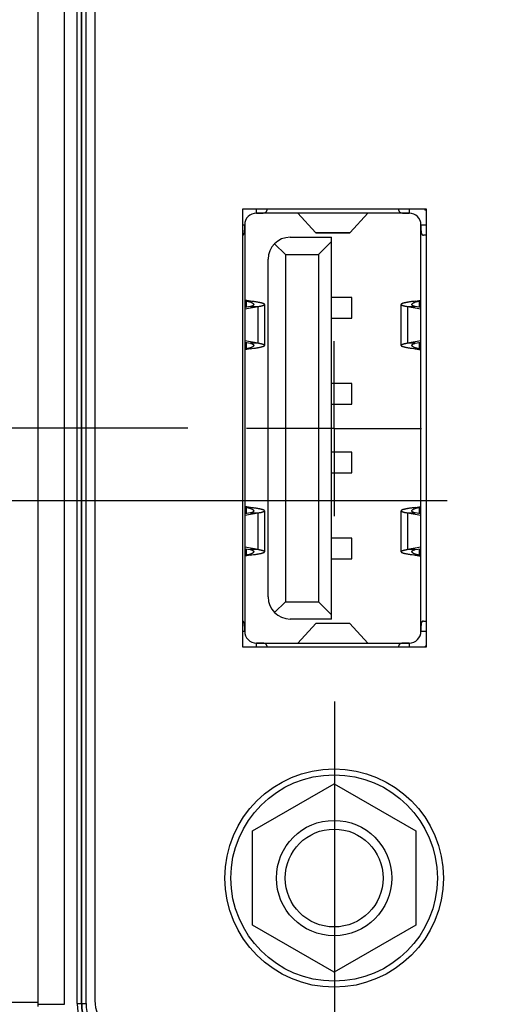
# Model space of a CAD drawing. Header units: inches. Extents: x 0 to 34, y 0 to 22.
# Tile 13 of 78: x 8.545 to 9.084, y 13.244 to 14.371. Entities that reach past the tile are written whole.
import ezdxf

# ---------------------------------------------------------------- set-up
doc = ezdxf.new("R2010")
doc.units = ezdxf.units.IN
doc.header["$LTSCALE"] = 1.87
doc.header["$MEASUREMENT"] = 0
doc.linetypes.add('CENTER', pattern=[0.6, 0.375, -0.075, 0.075, -0.075])
doc.layers.get('0').update_dxf_attribs({"linetype": 'CONTINUOUS'})
doc.layers.add('02___PRT_ALL_AXES', color=7, linetype='CONTINUOUS')
doc.layers.add('DIMENSIONS', color=7, linetype='CONTINUOUS')
doc.styles.get("Standard").update_dxf_attribs({"font": 'txt', "width": 0.8})
doc.dimstyles.new('DIMSTYLE_1', dxfattribs={"dimtxt": 0.15625, "dimasz": 0.1875, "dimexe": 0.125, "dimexo": 0.0625, "dimgap": 0.09, "dimtad": 0, "dimtih": 1, "dimtoh": 1, "dimzin": 4, "dimdsep": 46, "dimtxsty": 'STANDARD', "dimblk": 'CLOSED', "dimblk1": 'CLOSED', "dimblk2": 'CLOSED', "dimcen": 0.09, "dimadec": 0, "dimazin": 0, "dimtfac": 1, "dimtofl": 0, "dimtmove": 0, "dimatfit": 3, "dimldrblk": 'CLOSED', "dimfxl": 1, "dimtolj": 1, "dimtzin": 4, "dimarcsym": 0})

# ---------------------------------------------------------------- blocks, each defined once
blk = doc.blocks.new('*D2')
at = {"layer": 'DIMENSIONS', "color": 2, "linetype": 'CONTINUOUS'}
blk.add_line((8.7373, 13.9038), (6.756, 13.9038), dxfattribs=at)
at = {"layer": 'DIMENSIONS', "color": 2, "linetype": 'CONTINUOUS', "insert": (6.6779, 13.9819), "char_height": 0.15625, "width": 1.40625, "attachment_point": 3, "rotation": 0, "line_spacing_factor": 0.9}
blk.add_mtext('2.68{\\Ftxt.shx;\\W1.000000;\\H0.156250; }[68,1]', dxfattribs=at)
blk = doc.blocks.new('_CLOSED')
at = {"color": 0, "linetype": 'BYBLOCK'}
for p, q in [((0, 0), (-1, 0.1667)), ((-1, 0.1667), (-1, -0.1667)), ((-1, -0.1667), (0, 0)), ((-1, 0), (0, 0))]:
    blk.add_line(p, q, dxfattribs=at)
blk = doc.blocks.new('*D3')
at = {"layer": 'DIMENSIONS', "color": 2, "linetype": 'CONTINUOUS'}
for p, q in [((7.2318, 13.8205), (7.1701, 13.7259)), ((9.0339, 13.8205), (7.2318, 13.8205)), ((7.1701, 13.7259), (6.756, 13.7259))]:
    blk.add_line(p, q, dxfattribs=at)
at = {"layer": 'DIMENSIONS', "color": 2, "linetype": 'CONTINUOUS', "insert": (6.6779, 13.804), "char_height": 0.15625, "width": 1.40625, "attachment_point": 3, "rotation": 0, "line_spacing_factor": 0.9}
blk.add_mtext('2.77{\\Ftxt.shx;\\W1.000000;\\H0.156250; }[70,2]', dxfattribs=at)
blk = doc.blocks.new('*D13')
at = {"layer": 'DIMENSIONS', "color": 2, "linetype": 'CONTINUOUS'}
blk.add_line((8.9049, 13.5909), (8.9049, 12.4602), dxfattribs=at)
at = {"layer": 'DIMENSIONS', "color": 2, "linetype": 'CONTINUOUS', "insert": (8.8268, 12.3821), "char_height": 0.15625, "width": 1.40625, "attachment_point": 3, "rotation": 90, "line_spacing_factor": 0.9}
blk.add_mtext('1.48{\\Ftxt.shx;\\W1.000000;\\H0.156250; }[37,5]', dxfattribs=at)
blk = doc.blocks.new('*D22')
at = {"layer": 'DIMENSIONS', "color": 2, "linetype": 'CONTINUOUS'}
blk.add_line((9.4266, 14.382), (9.4266, 12.4602), dxfattribs=at)
at = {"layer": 'DIMENSIONS', "color": 2, "linetype": 'CONTINUOUS', "insert": (9.3484, 12.3821), "char_height": 0.15625, "width": 1.40625, "attachment_point": 3, "rotation": 90, "line_spacing_factor": 0.9}
blk.add_mtext('2.00{\\Ftxt.shx;\\W1.000000;\\H0.156250; }[50,8]', dxfattribs=at)

msp = doc.modelspace()

# ---------------------------------------------------------------- linework, layer by layer
at = {"color": 7, "linetype": 'CONTINUOUS'}
for p, q in [((8.5658, 16.4884), (8.5658, 13.2442)), ((8.5958, 16.4884), (8.5958, 13.2442)), ((8.6106, 13.2451), (8.6106, 16.4875)), ((8.6155, 13.2451), (8.6155, 16.4875)), ((8.6159, 13.2451), (8.6159, 16.4875)), ((8.6208, 13.2451), (8.6208, 16.4875)), ((8.6309, 16.4841), (8.6309, 13.2485)), ((8.7998, 14.1543), (8.7998, 13.6534)), ((9.0101, 14.1543), (8.7998, 14.1543)), ((8.9906, 14.1499), (8.8156, 14.1499)), ((8.8157, 14.1499), (8.8157, 14.1543)), ((8.8275, 14.1543), (8.8275, 14.1529)), ((8.8629, 14.1498), (8.8628, 14.1499)), ((8.8834, 14.1276), (8.8629, 14.1498)), ((8.9433, 14.1498), (8.8629, 14.1498)), ((8.9228, 14.1276), (8.9433, 14.1498)), ((8.9434, 14.1499), (8.9433, 14.1498)), ((8.9787, 14.1529), (8.9787, 14.1543)), ((8.9905, 14.1543), (8.9905, 14.1499)), ((9.0101, 13.6534), (9.0101, 14.1543)), ((8.7998, 14.1365), (8.8023, 14.1365)), ((8.8023, 14.1366), (8.8023, 13.6711)), ((9.0039, 13.6711), (9.0039, 14.1366)), ((9.0039, 14.1365), (9.0101, 14.1365)), ((8.8834, 14.1276), (8.9228, 14.1276)), ((8.8836, 14.1274), (8.8834, 14.1276)), ((8.8836, 14.1274), (8.9226, 14.1274)), ((8.9226, 14.1274), (8.9228, 14.1276)), ((9.0101, 14.1247), (9.0069, 14.1247)), ((8.8365, 14.1149), (8.8488, 14.1026)), ((8.8543, 14.1223), (8.9015, 14.1223)), ((8.9015, 14.1176), (8.8866, 14.1026)), ((8.9015, 13.6853), (8.9015, 14.1223)), ((8.8488, 14.1026), (8.8488, 13.705)), ((8.8488, 14.1026), (8.8866, 14.1026)), ((8.8866, 14.1026), (8.8866, 13.705)), ((8.8291, 13.7105), (8.8291, 14.0971)), ((8.8088, 14.0492), (8.8023, 14.0503)), ((8.8045, 14.0422), (8.8045, 14.0492)), ((8.8045, 14.0492), (8.8088, 14.0492)), ((8.8249, 14.0454), (8.8249, 13.9985)), ((8.9249, 14.0534), (8.9015, 14.0534)), ((8.9249, 14.0298), (8.9249, 14.0534)), ((8.9812, 13.9985), (8.9812, 14.0454)), ((8.9974, 14.0492), (9.0039, 14.0503)), ((8.9974, 14.0492), (9.0017, 14.0492)), ((9.0017, 14.0492), (9.0017, 14.0422)), ((8.8023, 14.0402), (8.8177, 14.043)), ((8.8089, 14.043), (8.8023, 14.0418)), ((8.8089, 14.043), (8.8177, 14.043)), ((8.8177, 14.0009), (8.8177, 14.043)), ((8.9885, 14.043), (8.9885, 14.0009)), ((8.9885, 14.043), (9.0039, 14.0402)), ((8.9885, 14.043), (8.9973, 14.043)), ((9.0039, 14.0418), (8.9973, 14.043)), ((8.9015, 14.0298), (8.9249, 14.0298)), ((8.8177, 14.0009), (8.8023, 14.0036)), ((8.8023, 14.0021), (8.8089, 14.0009)), ((8.8045, 13.9947), (8.8045, 14.0017)), ((8.8177, 14.0009), (8.8089, 14.0009)), ((9.0039, 14.0036), (8.9885, 14.0009)), ((8.9973, 14.0009), (8.9885, 14.0009)), ((8.9973, 14.0009), (9.0039, 14.0021)), ((9.0017, 14.0017), (9.0017, 13.9947)), ((8.8088, 13.9947), (8.8023, 13.9936)), ((8.8088, 13.9947), (8.8045, 13.9947)), ((9.0017, 13.9947), (8.9974, 13.9947)), ((8.9974, 13.9947), (9.0039, 13.9936)), ((8.9249, 13.955), (8.9015, 13.955)), ((8.9249, 13.9314), (8.9249, 13.955)), ((8.9015, 13.9314), (8.9249, 13.9314)), ((8.9249, 13.8763), (8.9015, 13.8763)), ((8.9249, 13.8526), (8.9249, 13.8763)), ((8.9015, 13.8526), (8.9249, 13.8526)), ((8.8088, 13.8129), (8.8023, 13.814)), ((8.8045, 13.806), (8.8045, 13.8129)), ((8.8045, 13.8129), (8.8088, 13.8129)), ((8.8249, 13.8092), (8.8249, 13.7622)), ((8.9812, 13.7622), (8.9812, 13.8092)), ((8.9974, 13.8129), (9.0039, 13.814)), ((8.9974, 13.8129), (9.0017, 13.8129)), ((9.0017, 13.8129), (9.0017, 13.806)), ((8.8023, 13.804), (8.8177, 13.8067)), ((8.8089, 13.8067), (8.8023, 13.8056)), ((8.8089, 13.8067), (8.8177, 13.8067)), ((8.8177, 13.7647), (8.8177, 13.8067)), ((8.9885, 13.8067), (8.9885, 13.7647)), ((8.9885, 13.8067), (9.0039, 13.804)), ((8.9885, 13.8067), (8.9973, 13.8067)), ((9.0039, 13.8056), (8.9973, 13.8067)), ((8.9249, 13.7778), (8.9015, 13.7778)), ((8.9249, 13.7542), (8.9249, 13.7778)), ((8.8177, 13.7647), (8.8023, 13.7674)), ((8.8023, 13.7658), (8.8089, 13.7647)), ((8.8045, 13.7585), (8.8045, 13.7654)), ((8.8177, 13.7647), (8.8089, 13.7647)), ((9.0039, 13.7674), (8.9885, 13.7647)), ((8.9973, 13.7647), (8.9885, 13.7647)), ((8.9973, 13.7647), (9.0039, 13.7658)), ((9.0017, 13.7654), (9.0017, 13.7585)), ((8.8088, 13.7585), (8.8023, 13.7574)), ((8.8088, 13.7585), (8.8045, 13.7585)), ((8.9015, 13.7542), (8.9249, 13.7542)), ((9.0017, 13.7585), (8.9974, 13.7585)), ((8.9974, 13.7585), (9.0039, 13.7574)), ((8.8488, 13.705), (8.8365, 13.6927)), ((8.8488, 13.705), (8.8866, 13.705)), ((8.9015, 13.69), (8.8866, 13.705)), ((8.9015, 13.6853), (8.8543, 13.6853)), ((8.8836, 13.6801), (8.8629, 13.6578)), ((8.8838, 13.6802), (8.8836, 13.6801)), ((8.9226, 13.6801), (8.8836, 13.6801)), ((8.9224, 13.6802), (8.8838, 13.6802)), ((8.9224, 13.6802), (8.9226, 13.6801)), ((8.9226, 13.6801), (8.9433, 13.6578)), ((9.0069, 13.683), (9.0101, 13.683)), ((8.8023, 13.6711), (8.7998, 13.6711)), ((9.0101, 13.6711), (9.0039, 13.6711)), ((8.7998, 13.6534), (9.0101, 13.6534)), ((8.8156, 13.6578), (8.9906, 13.6578)), ((8.8157, 13.6534), (8.8157, 13.6577)), ((8.8275, 13.6547), (8.8275, 13.6534)), ((8.8628, 13.6578), (8.8629, 13.6578)), ((8.8629, 13.6578), (8.9433, 13.6578)), ((8.9433, 13.6578), (8.9434, 13.6578)), ((8.9787, 13.6534), (8.9787, 13.6547)), ((8.9905, 13.6577), (8.9905, 13.6534)), ((8.8111, 13.4428), (8.9046, 13.4968)), ((8.9046, 13.4968), (8.9981, 13.4428)), ((8.8111, 13.3348), (8.8111, 13.4428)), ((8.9981, 13.4428), (8.9981, 13.3348)), ((8.9046, 13.2809), (8.8111, 13.3348)), ((8.9981, 13.3348), (8.9046, 13.2809)), ((8.5658, 13.2464), (8.5264, 13.2464)), ((8.5658, 13.2442), (8.5658, 13.2417)), ((8.5958, 13.2442), (8.5658, 13.2442)), ((8.6106, 13.2451), (8.6208, 13.2451))]:
    msp.add_line(p, q, dxfattribs=at)
for radius in [0.125, 0.1181, 0.066, 0.056]:
    msp.add_circle((8.9046, 13.3888), radius, dxfattribs=at)
for centre, radius, start, end in [((8.8156, 14.1366), 0.0133, 89.6578, 180.3422), ((8.9906, 14.1366), 0.0133, 359.6578, 90.3422), ((8.9906, 14.1366), 0.0251, 39.0555, 44.7538), ((8.8543, 14.0971), 0.0252, 90, 180), ((8.7928, 13.9613), 0.0886, 82.388, 83.8309), ((9.0137, 13.9591), 0.0908, 96.1867, 97.5944), ((8.7925, 14.0847), 0.0908, 276.1867, 277.5944), ((9.0134, 14.0825), 0.0886, 262.388, 263.8309), ((8.7928, 13.7251), 0.0886, 82.388, 83.8309), ((9.0137, 13.7229), 0.0908, 96.1867, 97.5944), ((8.7925, 13.8485), 0.0908, 276.1867, 277.5944), ((9.0134, 13.8463), 0.0886, 262.388, 263.8309), ((8.8543, 13.7105), 0.0252, 180, 270), ((8.8156, 13.6711), 0.0133, 179.6558, 270.3422), ((8.9906, 13.6711), 0.0133, 269.6578, 0.3422), ((8.9906, 13.6711), 0.0251, 315.2476, 320.9445), ((8.6666, 13.2451), 0.056, 180, 270), ((8.6666, 13.2451), 0.0511, 180, 270), ((8.6666, 13.2451), 0.0508, 180, 270), ((8.6666, 13.2451), 0.0458, 180, 270), ((8.6703, 13.2485), 0.0394, 180, 270)]:
    msp.add_arc(centre, radius, start, end, dxfattribs=at)
for points, knots in [([(8.8157, 14.1499), (8.8161, 14.1499), (8.8169, 14.1499), (8.8181, 14.1499), (8.8192, 14.1499), (8.8203, 14.1499), (8.8214, 14.1499), (8.8224, 14.15), (8.8233, 14.15), (8.8241, 14.1501), (8.8246, 14.1502), (8.825, 14.1503), (8.8253, 14.1504), (8.8257, 14.1505), (8.826, 14.1506), (8.8263, 14.1508), (8.8266, 14.151), (8.8269, 14.1512), (8.8271, 14.1514), (8.8272, 14.1517), (8.8273, 14.1519), (8.8274, 14.1521), (8.8275, 14.1525), (8.8275, 14.1527), (8.8275, 14.1529)], [0, 0, 0, 0, 0.089299, 0.177689, 0.264277, 0.348183, 0.42856, 0.504608, 0.575599, 0.64093, 0.671338, 0.7002, 0.727511, 0.753295, 0.777611, 0.800552, 0.842848, 0.862656, 0.881885, 0.900814, 0.919724, 0.938885, 0.958533, 1, 1, 1, 1]), ([(8.9787, 14.1529), (8.9787, 14.1527), (8.9787, 14.1525), (8.9788, 14.1521), (8.9789, 14.1519), (8.979, 14.1517), (8.9791, 14.1514), (8.9793, 14.1512), (8.9796, 14.151), (8.9799, 14.1508), (8.9802, 14.1506), (8.9805, 14.1505), (8.9809, 14.1504), (8.9812, 14.1503), (8.9816, 14.1502), (8.9821, 14.1501), (8.9829, 14.15), (8.9838, 14.15), (8.9848, 14.1499), (8.9859, 14.1499), (8.987, 14.1499), (8.9881, 14.1499), (8.9893, 14.1499), (8.9901, 14.1499), (8.9905, 14.1499)], [0, 0, 0, 0, 0.041467, 0.061115, 0.080276, 0.099186, 0.118115, 0.137344, 0.157152, 0.199448, 0.222389, 0.246705, 0.272489, 0.2998, 0.328662, 0.35907, 0.424401, 0.495392, 0.57144, 0.651817, 0.735723, 0.822311, 0.910701, 1, 1, 1, 1]), ([(8.7998, 14.1247), (8.7998, 14.1247), (8.8, 14.1248), (8.8002, 14.1248), (8.8005, 14.1249), (8.8007, 14.1251), (8.8009, 14.1252), (8.801, 14.1254), (8.8012, 14.1256), (8.8013, 14.1258), (8.8015, 14.126), (8.8017, 14.1264), (8.8018, 14.1269), (8.802, 14.1276), (8.8021, 14.1284), (8.8022, 14.1292), (8.8022, 14.1301), (8.8023, 14.1311), (8.8023, 14.1321), (8.8023, 14.1332), (8.8023, 14.1343), (8.8023, 14.1354), (8.8023, 14.1361), (8.8023, 14.1365)], [0, 0, 0, 0, 0.019389, 0.038278, 0.056868, 0.075383, 0.094069, 0.113172, 0.132926, 0.153544, 0.175206, 0.198056, 0.247697, 0.302985, 0.363982, 0.430451, 0.501949, 0.577904, 0.657658, 0.740501, 0.825688, 0.912448, 1, 1, 1, 1]), ([(9.0039, 14.1365), (9.0039, 14.1361), (9.0039, 14.1353), (9.0039, 14.1341), (9.0039, 14.133), (9.0039, 14.1319), (9.0039, 14.1308), (9.004, 14.1298), (9.004, 14.1289), (9.0041, 14.1281), (9.0042, 14.1276), (9.0043, 14.1272), (9.0044, 14.1269), (9.0045, 14.1265), (9.0046, 14.1262), (9.0048, 14.1259), (9.005, 14.1256), (9.0053, 14.1253), (9.0055, 14.1251), (9.0057, 14.125), (9.0059, 14.1249), (9.0061, 14.1248), (9.0065, 14.1247), (9.0068, 14.1247), (9.0069, 14.1247)], [0, 0, 0, 0, 0.089299, 0.177689, 0.264277, 0.348183, 0.42856, 0.504608, 0.575599, 0.64093, 0.671338, 0.7002, 0.727511, 0.753295, 0.777611, 0.800552, 0.842848, 0.862656, 0.881885, 0.900814, 0.919724, 0.938885, 0.958533, 1, 1, 1, 1]), ([(8.8045, 14.0492), (8.8051, 14.0491), (8.806, 14.0489), (8.8071, 14.0487), (8.8078, 14.0485), (8.8086, 14.0483), (8.8092, 14.0481), (8.8098, 14.0478), (8.8104, 14.0475), (8.8109, 14.0473), (8.8113, 14.047), (8.8117, 14.0467), (8.812, 14.0464), (8.8123, 14.0461), (8.8125, 14.0458), (8.8125, 14.0456), (8.8126, 14.0454), (8.8126, 14.0453), (8.8126, 14.0453)], [0, 0, 0, 0, 0.187587, 0.276112, 0.360575, 0.440635, 0.516005, 0.58645, 0.651794, 0.711918, 0.766784, 0.816446, 0.861082, 0.901033, 0.936864, 0.96943, 0.984881, 1, 1, 1, 1]), ([(8.8249, 14.0454), (8.8249, 14.0454), (8.8249, 14.0455), (8.8249, 14.0455), (8.8249, 14.0456), (8.8248, 14.0458), (8.8247, 14.0459), (8.8245, 14.046), (8.8243, 14.0461), (8.8241, 14.0462), (8.8238, 14.0463), (8.8235, 14.0465), (8.8232, 14.0466), (8.8228, 14.0467), (8.8223, 14.0469), (8.8215, 14.0471), (8.8205, 14.0473), (8.8194, 14.0475), (8.8181, 14.0478), (8.8168, 14.048), (8.8153, 14.0482), (8.8138, 14.0485), (8.8116, 14.0488), (8.81, 14.049), (8.8088, 14.0492)], [0, 0, 0, 0, 0.003506, 0.007092, 0.014774, 0.023545, 0.033727, 0.04552, 0.059046, 0.074376, 0.091551, 0.11059, 0.1315, 0.154274, 0.1789, 0.233618, 0.295431, 0.364044, 0.439108, 0.520225, 0.606954, 0.69882, 0.795313, 1, 1, 1, 1]), ([(8.8126, 14.0453), (8.8126, 14.0452), (8.8126, 14.0451), (8.8125, 14.0449), (8.8125, 14.0447), (8.8124, 14.0445), (8.8122, 14.0444), (8.8121, 14.0442), (8.8119, 14.0441), (8.8116, 14.0439), (8.8114, 14.0438), (8.8111, 14.0436), (8.8108, 14.0435), (8.8105, 14.0434), (8.8101, 14.0432), (8.8096, 14.0431), (8.8092, 14.043), (8.8089, 14.043)], [0, 0, 0, 0, 0.039477, 0.079414, 0.120699, 0.164136, 0.210412, 0.260087, 0.313597, 0.37128, 0.433384, 0.500086, 0.571503, 0.647697, 0.728688, 0.814449, 1, 1, 1, 1]), ([(8.8177, 14.043), (8.8182, 14.0431), (8.819, 14.0432), (8.8201, 14.0434), (8.8208, 14.0436), (8.8214, 14.0437), (8.822, 14.0439), (8.8226, 14.044), (8.823, 14.0442), (8.8235, 14.0443), (8.8239, 14.0445), (8.8242, 14.0446), (8.8244, 14.0448), (8.8246, 14.0449), (8.8247, 14.0449), (8.8248, 14.045), (8.8248, 14.0451), (8.8249, 14.0452), (8.8249, 14.0452), (8.8249, 14.0453), (8.8249, 14.0454), (8.8249, 14.0454)], [0, 0, 0, 0, 0.211485, 0.308696, 0.399935, 0.485008, 0.563749, 0.636011, 0.701682, 0.760682, 0.812978, 0.8586, 0.897674, 0.914843, 0.930501, 0.94473, 0.95764, 0.969386, 0.980173, 0.990268, 1, 1, 1, 1]), ([(8.9974, 14.0492), (8.9962, 14.049), (8.9946, 14.0488), (8.9924, 14.0485), (8.9909, 14.0482), (8.9894, 14.048), (8.9881, 14.0478), (8.9868, 14.0475), (8.9857, 14.0473), (8.9847, 14.0471), (8.9839, 14.0469), (8.9834, 14.0467), (8.983, 14.0466), (8.9827, 14.0465), (8.9824, 14.0463), (8.9821, 14.0462), (8.9819, 14.0461), (8.9817, 14.046), (8.9815, 14.0459), (8.9814, 14.0458), (8.9813, 14.0456), (8.9813, 14.0455), (8.9813, 14.0455), (8.9812, 14.0454), (8.9812, 14.0454)], [0, 0, 0, 0, 0.204687, 0.30118, 0.393046, 0.479775, 0.560892, 0.635956, 0.704569, 0.766382, 0.8211, 0.845726, 0.8685, 0.88941, 0.908449, 0.925624, 0.940954, 0.95448, 0.966273, 0.976455, 0.985226, 0.992908, 0.996494, 1, 1, 1, 1]), ([(8.9812, 14.0454), (8.9812, 14.0454), (8.9813, 14.0453), (8.9813, 14.0452), (8.9813, 14.0452), (8.9814, 14.0451), (8.9814, 14.045), (8.9815, 14.0449), (8.9816, 14.0449), (8.9818, 14.0448), (8.982, 14.0446), (8.9823, 14.0445), (8.9827, 14.0443), (8.9832, 14.0442), (8.9836, 14.044), (8.9842, 14.0439), (8.9848, 14.0437), (8.9854, 14.0436), (8.9861, 14.0434), (8.9872, 14.0432), (8.988, 14.0431), (8.9885, 14.043)], [0, 0, 0, 0, 0.009732, 0.019827, 0.030614, 0.04236, 0.05527, 0.069499, 0.085157, 0.102326, 0.1414, 0.187022, 0.239318, 0.298318, 0.363989, 0.436251, 0.514992, 0.600065, 0.691304, 0.788515, 1, 1, 1, 1]), ([(8.9936, 14.0453), (8.9936, 14.0453), (8.9936, 14.0454), (8.9937, 14.0456), (8.9937, 14.0458), (8.9939, 14.0461), (8.9942, 14.0464), (8.9945, 14.0467), (8.9949, 14.047), (8.9953, 14.0473), (8.9958, 14.0475), (8.9964, 14.0478), (8.997, 14.0481), (8.9976, 14.0483), (8.9984, 14.0485), (8.9991, 14.0487), (9.0002, 14.0489), (9.0011, 14.0491), (9.0017, 14.0492)], [0, 0, 0, 0, 0.015119, 0.03057, 0.063136, 0.098967, 0.138918, 0.183554, 0.233216, 0.288082, 0.348206, 0.41355, 0.483995, 0.559365, 0.639425, 0.723888, 0.812413, 1, 1, 1, 1]), ([(8.9973, 14.043), (8.997, 14.043), (8.9966, 14.0431), (8.9961, 14.0432), (8.9957, 14.0434), (8.9954, 14.0435), (8.9951, 14.0436), (8.9948, 14.0438), (8.9946, 14.0439), (8.9943, 14.0441), (8.9941, 14.0442), (8.994, 14.0444), (8.9938, 14.0445), (8.9937, 14.0447), (8.9937, 14.0449), (8.9936, 14.0451), (8.9936, 14.0452), (8.9936, 14.0453)], [0, 0, 0, 0, 0.185551, 0.271312, 0.352303, 0.428497, 0.499914, 0.566616, 0.62872, 0.686403, 0.739913, 0.789588, 0.835864, 0.879301, 0.920586, 0.960523, 1, 1, 1, 1]), ([(8.8126, 13.9986), (8.8126, 13.9986), (8.8126, 13.9985), (8.8125, 13.9983), (8.8125, 13.998), (8.8123, 13.9977), (8.812, 13.9974), (8.8117, 13.9971), (8.8113, 13.9969), (8.8109, 13.9966), (8.8104, 13.9963), (8.8098, 13.9961), (8.8092, 13.9958), (8.8086, 13.9956), (8.8078, 13.9954), (8.8071, 13.9952), (8.806, 13.9949), (8.8051, 13.9948), (8.8045, 13.9947)], [0, 0, 0, 0, 0.015119, 0.03057, 0.063136, 0.098967, 0.138918, 0.183554, 0.233216, 0.288082, 0.348206, 0.41355, 0.483995, 0.559365, 0.639425, 0.723888, 0.812413, 1, 1, 1, 1]), ([(8.8089, 14.0009), (8.8092, 14.0008), (8.8096, 14.0008), (8.8101, 14.0006), (8.8105, 14.0005), (8.8108, 14.0004), (8.8111, 14.0002), (8.8114, 14.0001), (8.8116, 14), (8.8119, 13.9998), (8.8121, 13.9996), (8.8122, 13.9995), (8.8124, 13.9993), (8.8125, 13.9991), (8.8125, 13.999), (8.8126, 13.9988), (8.8126, 13.9987), (8.8126, 13.9986)], [0, 0, 0, 0, 0.185551, 0.271312, 0.352303, 0.428497, 0.499914, 0.566616, 0.62872, 0.686403, 0.739913, 0.789588, 0.835864, 0.879301, 0.920586, 0.960523, 1, 1, 1, 1]), ([(8.8249, 13.9985), (8.8249, 13.9985), (8.8249, 13.9985), (8.8249, 13.9986), (8.8249, 13.9987), (8.8248, 13.9988), (8.8248, 13.9988), (8.8247, 13.9989), (8.8246, 13.999), (8.8244, 13.9991), (8.8242, 13.9992), (8.8239, 13.9994), (8.8235, 13.9995), (8.823, 13.9997), (8.8226, 13.9998), (8.822, 14), (8.8214, 14.0001), (8.8208, 14.0003), (8.8201, 14.0004), (8.819, 14.0007), (8.8182, 14.0008), (8.8177, 14.0009)], [0, 0, 0, 0, 0.009732, 0.019827, 0.030614, 0.04236, 0.05527, 0.069499, 0.085157, 0.102326, 0.1414, 0.187022, 0.239318, 0.298318, 0.363989, 0.436251, 0.514992, 0.600065, 0.691304, 0.788515, 1, 1, 1, 1]), ([(8.9885, 14.0009), (8.988, 14.0008), (8.9872, 14.0007), (8.9861, 14.0004), (8.9854, 14.0003), (8.9848, 14.0001), (8.9842, 14), (8.9836, 13.9998), (8.9832, 13.9997), (8.9827, 13.9995), (8.9823, 13.9994), (8.982, 13.9992), (8.9818, 13.9991), (8.9816, 13.999), (8.9815, 13.9989), (8.9814, 13.9988), (8.9814, 13.9988), (8.9813, 13.9987), (8.9813, 13.9986), (8.9813, 13.9985), (8.9812, 13.9985), (8.9812, 13.9985)], [0, 0, 0, 0, 0.211485, 0.308696, 0.399935, 0.485008, 0.563749, 0.636011, 0.701682, 0.760682, 0.812978, 0.8586, 0.897674, 0.914843, 0.930501, 0.94473, 0.95764, 0.969386, 0.980173, 0.990268, 1, 1, 1, 1]), ([(8.9936, 13.9986), (8.9936, 13.9987), (8.9936, 13.9988), (8.9937, 13.999), (8.9937, 13.9991), (8.9938, 13.9993), (8.994, 13.9995), (8.9941, 13.9996), (8.9943, 13.9998), (8.9946, 14), (8.9948, 14.0001), (8.9951, 14.0002), (8.9954, 14.0004), (8.9957, 14.0005), (8.9961, 14.0006), (8.9966, 14.0008), (8.997, 14.0008), (8.9973, 14.0009)], [0, 0, 0, 0, 0.039477, 0.079414, 0.120699, 0.164136, 0.210412, 0.260087, 0.313597, 0.37128, 0.433384, 0.500086, 0.571503, 0.647697, 0.728688, 0.814449, 1, 1, 1, 1]), ([(9.0017, 13.9947), (9.0011, 13.9948), (9.0002, 13.9949), (8.9991, 13.9952), (8.9984, 13.9954), (8.9976, 13.9956), (8.997, 13.9958), (8.9964, 13.9961), (8.9958, 13.9963), (8.9953, 13.9966), (8.9949, 13.9969), (8.9945, 13.9971), (8.9942, 13.9974), (8.9939, 13.9977), (8.9937, 13.998), (8.9937, 13.9983), (8.9936, 13.9985), (8.9936, 13.9986), (8.9936, 13.9986)], [0, 0, 0, 0, 0.187587, 0.276112, 0.360575, 0.440635, 0.516005, 0.58645, 0.651794, 0.711918, 0.766784, 0.816446, 0.861082, 0.901033, 0.936864, 0.96943, 0.984881, 1, 1, 1, 1]), ([(8.8088, 13.9947), (8.81, 13.9948), (8.8116, 13.9951), (8.8138, 13.9954), (8.8153, 13.9956), (8.8168, 13.9959), (8.8181, 13.9961), (8.8194, 13.9963), (8.8205, 13.9966), (8.8215, 13.9968), (8.8223, 13.997), (8.8228, 13.9972), (8.8232, 13.9973), (8.8235, 13.9974), (8.8238, 13.9975), (8.8241, 13.9976), (8.8243, 13.9977), (8.8245, 13.9979), (8.8247, 13.998), (8.8248, 13.9981), (8.8249, 13.9982), (8.8249, 13.9983), (8.8249, 13.9984), (8.8249, 13.9984), (8.8249, 13.9985)], [0, 0, 0, 0, 0.204687, 0.30118, 0.393046, 0.479775, 0.560892, 0.635956, 0.704569, 0.766382, 0.8211, 0.845726, 0.8685, 0.88941, 0.908449, 0.925624, 0.940954, 0.95448, 0.966273, 0.976455, 0.985226, 0.992908, 0.996494, 1, 1, 1, 1]), ([(8.9812, 13.9985), (8.9812, 13.9984), (8.9813, 13.9984), (8.9813, 13.9983), (8.9813, 13.9982), (8.9814, 13.9981), (8.9815, 13.998), (8.9817, 13.9979), (8.9819, 13.9977), (8.9821, 13.9976), (8.9824, 13.9975), (8.9827, 13.9974), (8.983, 13.9973), (8.9834, 13.9972), (8.9839, 13.997), (8.9847, 13.9968), (8.9857, 13.9966), (8.9868, 13.9963), (8.9881, 13.9961), (8.9894, 13.9959), (8.9909, 13.9956), (8.9924, 13.9954), (8.9946, 13.9951), (8.9962, 13.9948), (8.9974, 13.9947)], [0, 0, 0, 0, 0.003506, 0.007092, 0.014774, 0.023545, 0.033727, 0.04552, 0.059046, 0.074376, 0.091551, 0.11059, 0.1315, 0.154274, 0.1789, 0.233618, 0.295431, 0.364044, 0.439108, 0.520225, 0.606954, 0.69882, 0.795313, 1, 1, 1, 1]), ([(8.8045, 13.8129), (8.8051, 13.8129), (8.806, 13.8127), (8.8071, 13.8125), (8.8078, 13.8123), (8.8086, 13.8121), (8.8092, 13.8118), (8.8098, 13.8116), (8.8104, 13.8113), (8.8109, 13.8111), (8.8113, 13.8108), (8.8117, 13.8105), (8.812, 13.8102), (8.8123, 13.8099), (8.8125, 13.8096), (8.8125, 13.8094), (8.8126, 13.8092), (8.8126, 13.8091), (8.8126, 13.809)], [0, 0, 0, 0, 0.187587, 0.276112, 0.360575, 0.440635, 0.516005, 0.58645, 0.651794, 0.711918, 0.766784, 0.816446, 0.861082, 0.901033, 0.936864, 0.96943, 0.984881, 1, 1, 1, 1]), ([(8.8249, 13.8092), (8.8249, 13.8092), (8.8249, 13.8092), (8.8249, 13.8093), (8.8249, 13.8094), (8.8248, 13.8095), (8.8247, 13.8097), (8.8245, 13.8098), (8.8243, 13.8099), (8.8241, 13.81), (8.8238, 13.8101), (8.8235, 13.8102), (8.8232, 13.8104), (8.8228, 13.8105), (8.8223, 13.8106), (8.8215, 13.8108), (8.8205, 13.8111), (8.8194, 13.8113), (8.8181, 13.8115), (8.8168, 13.8118), (8.8153, 13.812), (8.8138, 13.8122), (8.8116, 13.8126), (8.81, 13.8128), (8.8088, 13.8129)], [0, 0, 0, 0, 0.003506, 0.007092, 0.014774, 0.023545, 0.033727, 0.04552, 0.059046, 0.074376, 0.091551, 0.11059, 0.1315, 0.154274, 0.1789, 0.233618, 0.295431, 0.364044, 0.439108, 0.520225, 0.606954, 0.69882, 0.795313, 1, 1, 1, 1]), ([(8.8126, 13.809), (8.8126, 13.809), (8.8126, 13.8089), (8.8125, 13.8087), (8.8125, 13.8085), (8.8124, 13.8083), (8.8122, 13.8082), (8.8121, 13.808), (8.8119, 13.8078), (8.8116, 13.8077), (8.8114, 13.8075), (8.8111, 13.8074), (8.8108, 13.8073), (8.8105, 13.8071), (8.8101, 13.807), (8.8096, 13.8069), (8.8092, 13.8068), (8.8089, 13.8067)], [0, 0, 0, 0, 0.039477, 0.079414, 0.120699, 0.164136, 0.210412, 0.260087, 0.313597, 0.37128, 0.433384, 0.500086, 0.571503, 0.647697, 0.728688, 0.814449, 1, 1, 1, 1]), ([(8.8177, 13.8067), (8.8182, 13.8068), (8.819, 13.807), (8.8201, 13.8072), (8.8208, 13.8073), (8.8214, 13.8075), (8.822, 13.8077), (8.8226, 13.8078), (8.823, 13.808), (8.8235, 13.8081), (8.8239, 13.8083), (8.8242, 13.8084), (8.8244, 13.8085), (8.8246, 13.8086), (8.8247, 13.8087), (8.8248, 13.8088), (8.8248, 13.8089), (8.8249, 13.8089), (8.8249, 13.809), (8.8249, 13.8091), (8.8249, 13.8092), (8.8249, 13.8092)], [0, 0, 0, 0, 0.211485, 0.308696, 0.399935, 0.485008, 0.563749, 0.636011, 0.701682, 0.760682, 0.812978, 0.8586, 0.897674, 0.914843, 0.930501, 0.94473, 0.95764, 0.969386, 0.980173, 0.990268, 1, 1, 1, 1]), ([(8.9974, 13.8129), (8.9962, 13.8128), (8.9946, 13.8126), (8.9924, 13.8122), (8.9909, 13.812), (8.9894, 13.8118), (8.9881, 13.8115), (8.9868, 13.8113), (8.9857, 13.8111), (8.9847, 13.8108), (8.9839, 13.8106), (8.9834, 13.8105), (8.983, 13.8104), (8.9827, 13.8102), (8.9824, 13.8101), (8.9821, 13.81), (8.9819, 13.8099), (8.9817, 13.8098), (8.9815, 13.8097), (8.9814, 13.8095), (8.9813, 13.8094), (8.9813, 13.8093), (8.9813, 13.8092), (8.9812, 13.8092), (8.9812, 13.8092)], [0, 0, 0, 0, 0.204687, 0.30118, 0.393046, 0.479775, 0.560892, 0.635956, 0.704569, 0.766382, 0.8211, 0.845726, 0.8685, 0.88941, 0.908449, 0.925624, 0.940954, 0.95448, 0.966273, 0.976455, 0.985226, 0.992908, 0.996494, 1, 1, 1, 1]), ([(8.9812, 13.8092), (8.9812, 13.8092), (8.9813, 13.8091), (8.9813, 13.809), (8.9813, 13.8089), (8.9814, 13.8089), (8.9814, 13.8088), (8.9815, 13.8087), (8.9816, 13.8086), (8.9818, 13.8085), (8.982, 13.8084), (8.9823, 13.8083), (8.9827, 13.8081), (8.9832, 13.808), (8.9836, 13.8078), (8.9842, 13.8077), (8.9848, 13.8075), (8.9854, 13.8073), (8.9861, 13.8072), (8.9872, 13.807), (8.988, 13.8068), (8.9885, 13.8067)], [0, 0, 0, 0, 0.009732, 0.019827, 0.030614, 0.04236, 0.05527, 0.069499, 0.085157, 0.102326, 0.1414, 0.187022, 0.239318, 0.298318, 0.363989, 0.436251, 0.514992, 0.600065, 0.691304, 0.788515, 1, 1, 1, 1]), ([(8.9936, 13.809), (8.9936, 13.8091), (8.9936, 13.8092), (8.9937, 13.8094), (8.9937, 13.8096), (8.9939, 13.8099), (8.9942, 13.8102), (8.9945, 13.8105), (8.9949, 13.8108), (8.9953, 13.8111), (8.9958, 13.8113), (8.9964, 13.8116), (8.997, 13.8118), (8.9976, 13.8121), (8.9984, 13.8123), (8.9991, 13.8125), (9.0002, 13.8127), (9.0011, 13.8129), (9.0017, 13.8129)], [0, 0, 0, 0, 0.015119, 0.03057, 0.063136, 0.098967, 0.138918, 0.183554, 0.233216, 0.288082, 0.348206, 0.41355, 0.483995, 0.559365, 0.639425, 0.723888, 0.812413, 1, 1, 1, 1]), ([(8.9973, 13.8067), (8.997, 13.8068), (8.9966, 13.8069), (8.9961, 13.807), (8.9957, 13.8071), (8.9954, 13.8073), (8.9951, 13.8074), (8.9948, 13.8075), (8.9946, 13.8077), (8.9943, 13.8078), (8.9941, 13.808), (8.994, 13.8082), (8.9938, 13.8083), (8.9937, 13.8085), (8.9937, 13.8087), (8.9936, 13.8089), (8.9936, 13.809), (8.9936, 13.809)], [0, 0, 0, 0, 0.185551, 0.271312, 0.352303, 0.428497, 0.499914, 0.566616, 0.62872, 0.686403, 0.739913, 0.789588, 0.835864, 0.879301, 0.920586, 0.960523, 1, 1, 1, 1]), ([(8.8126, 13.7624), (8.8126, 13.7623), (8.8126, 13.7622), (8.8125, 13.762), (8.8125, 13.7618), (8.8123, 13.7615), (8.812, 13.7612), (8.8117, 13.7609), (8.8113, 13.7606), (8.8109, 13.7604), (8.8104, 13.7601), (8.8098, 13.7598), (8.8092, 13.7596), (8.8086, 13.7594), (8.8078, 13.7591), (8.8071, 13.7589), (8.806, 13.7587), (8.8051, 13.7585), (8.8045, 13.7585)], [0, 0, 0, 0, 0.015119, 0.03057, 0.063136, 0.098967, 0.138918, 0.183554, 0.233216, 0.288082, 0.348206, 0.41355, 0.483995, 0.559365, 0.639425, 0.723888, 0.812413, 1, 1, 1, 1]), ([(8.8088, 13.7585), (8.81, 13.7586), (8.8116, 13.7589), (8.8138, 13.7592), (8.8153, 13.7594), (8.8168, 13.7596), (8.8181, 13.7599), (8.8194, 13.7601), (8.8205, 13.7603), (8.8215, 13.7606), (8.8223, 13.7608), (8.8228, 13.7609), (8.8232, 13.7611), (8.8235, 13.7612), (8.8238, 13.7613), (8.8241, 13.7614), (8.8243, 13.7615), (8.8245, 13.7616), (8.8247, 13.7618), (8.8248, 13.7619), (8.8249, 13.762), (8.8249, 13.7621), (8.8249, 13.7622), (8.8249, 13.7622), (8.8249, 13.7622)], [0, 0, 0, 0, 0.204687, 0.30118, 0.393046, 0.479775, 0.560892, 0.635956, 0.704569, 0.766382, 0.8211, 0.845726, 0.8685, 0.88941, 0.908449, 0.925624, 0.940954, 0.95448, 0.966273, 0.976455, 0.985226, 0.992908, 0.996494, 1, 1, 1, 1]), ([(8.8089, 13.7647), (8.8092, 13.7646), (8.8096, 13.7645), (8.8101, 13.7644), (8.8105, 13.7643), (8.8108, 13.7642), (8.8111, 13.764), (8.8114, 13.7639), (8.8116, 13.7637), (8.8119, 13.7636), (8.8121, 13.7634), (8.8122, 13.7633), (8.8124, 13.7631), (8.8125, 13.7629), (8.8125, 13.7627), (8.8126, 13.7626), (8.8126, 13.7624), (8.8126, 13.7624)], [0, 0, 0, 0, 0.185551, 0.271312, 0.352303, 0.428497, 0.499914, 0.566616, 0.62872, 0.686403, 0.739913, 0.789588, 0.835864, 0.879301, 0.920586, 0.960523, 1, 1, 1, 1]), ([(8.8249, 13.7622), (8.8249, 13.7623), (8.8249, 13.7623), (8.8249, 13.7624), (8.8249, 13.7625), (8.8248, 13.7625), (8.8248, 13.7626), (8.8247, 13.7627), (8.8246, 13.7628), (8.8244, 13.7629), (8.8242, 13.763), (8.8239, 13.7632), (8.8235, 13.7633), (8.823, 13.7635), (8.8226, 13.7636), (8.822, 13.7638), (8.8214, 13.7639), (8.8208, 13.7641), (8.8201, 13.7642), (8.819, 13.7644), (8.8182, 13.7646), (8.8177, 13.7647)], [0, 0, 0, 0, 0.009732, 0.019827, 0.030614, 0.04236, 0.05527, 0.069499, 0.085157, 0.102326, 0.1414, 0.187022, 0.239318, 0.298318, 0.363989, 0.436251, 0.514992, 0.600065, 0.691304, 0.788515, 1, 1, 1, 1]), ([(8.9885, 13.7647), (8.988, 13.7646), (8.9872, 13.7644), (8.9861, 13.7642), (8.9854, 13.7641), (8.9848, 13.7639), (8.9842, 13.7638), (8.9836, 13.7636), (8.9832, 13.7635), (8.9827, 13.7633), (8.9823, 13.7632), (8.982, 13.763), (8.9818, 13.7629), (8.9816, 13.7628), (8.9815, 13.7627), (8.9814, 13.7626), (8.9814, 13.7625), (8.9813, 13.7625), (8.9813, 13.7624), (8.9813, 13.7623), (8.9812, 13.7623), (8.9812, 13.7622)], [0, 0, 0, 0, 0.211485, 0.308696, 0.399935, 0.485008, 0.563749, 0.636011, 0.701682, 0.760682, 0.812978, 0.8586, 0.897674, 0.914843, 0.930501, 0.94473, 0.95764, 0.969386, 0.980173, 0.990268, 1, 1, 1, 1]), ([(8.9812, 13.7622), (8.9812, 13.7622), (8.9813, 13.7622), (8.9813, 13.7621), (8.9813, 13.762), (8.9814, 13.7619), (8.9815, 13.7618), (8.9817, 13.7616), (8.9819, 13.7615), (8.9821, 13.7614), (8.9824, 13.7613), (8.9827, 13.7612), (8.983, 13.7611), (8.9834, 13.7609), (8.9839, 13.7608), (8.9847, 13.7606), (8.9857, 13.7603), (8.9868, 13.7601), (8.9881, 13.7599), (8.9894, 13.7596), (8.9909, 13.7594), (8.9924, 13.7592), (8.9946, 13.7589), (8.9962, 13.7586), (8.9974, 13.7585)], [0, 0, 0, 0, 0.003506, 0.007092, 0.014774, 0.023545, 0.033727, 0.04552, 0.059046, 0.074376, 0.091551, 0.11059, 0.1315, 0.154274, 0.1789, 0.233618, 0.295431, 0.364044, 0.439108, 0.520225, 0.606954, 0.69882, 0.795313, 1, 1, 1, 1]), ([(8.9936, 13.7624), (8.9936, 13.7624), (8.9936, 13.7626), (8.9937, 13.7627), (8.9937, 13.7629), (8.9938, 13.7631), (8.994, 13.7633), (8.9941, 13.7634), (8.9943, 13.7636), (8.9946, 13.7637), (8.9948, 13.7639), (8.9951, 13.764), (8.9954, 13.7642), (8.9957, 13.7643), (8.9961, 13.7644), (8.9966, 13.7645), (8.997, 13.7646), (8.9973, 13.7647)], [0, 0, 0, 0, 0.039477, 0.079414, 0.120699, 0.164136, 0.210412, 0.260087, 0.313597, 0.37128, 0.433384, 0.500086, 0.571503, 0.647697, 0.728688, 0.814449, 1, 1, 1, 1]), ([(9.0017, 13.7585), (9.0011, 13.7585), (9.0002, 13.7587), (8.9991, 13.7589), (8.9984, 13.7591), (8.9976, 13.7594), (8.997, 13.7596), (8.9964, 13.7598), (8.9958, 13.7601), (8.9953, 13.7604), (8.9949, 13.7606), (8.9945, 13.7609), (8.9942, 13.7612), (8.9939, 13.7615), (8.9937, 13.7618), (8.9937, 13.762), (8.9936, 13.7622), (8.9936, 13.7623), (8.9936, 13.7624)], [0, 0, 0, 0, 0.187587, 0.276112, 0.360575, 0.440635, 0.516005, 0.58645, 0.651794, 0.711918, 0.766784, 0.816446, 0.861082, 0.901033, 0.936864, 0.96943, 0.984881, 1, 1, 1, 1]), ([(8.8023, 13.6711), (8.8023, 13.6715), (8.8023, 13.6723), (8.8023, 13.6734), (8.8023, 13.6745), (8.8023, 13.6755), (8.8023, 13.6765), (8.8022, 13.6775), (8.8022, 13.6784), (8.8021, 13.6793), (8.802, 13.68), (8.8018, 13.6807), (8.8017, 13.6812), (8.8015, 13.6816), (8.8013, 13.6818), (8.8012, 13.6821), (8.801, 13.6823), (8.8009, 13.6824), (8.8007, 13.6826), (8.8005, 13.6827), (8.8002, 13.6828), (8.8, 13.6829), (8.7998, 13.6829), (8.7998, 13.6829)], [0, 0, 0, 0, 0.087554, 0.174315, 0.259501, 0.342345, 0.422099, 0.498053, 0.56955, 0.636018, 0.697014, 0.752301, 0.801942, 0.824791, 0.846453, 0.867071, 0.886826, 0.905929, 0.924615, 0.943131, 0.961721, 0.980611, 1, 1, 1, 1]), ([(9.0069, 13.683), (9.0068, 13.683), (9.0065, 13.6829), (9.0061, 13.6829), (9.0059, 13.6828), (9.0057, 13.6827), (9.0055, 13.6825), (9.0053, 13.6823), (9.005, 13.6821), (9.0048, 13.6818), (9.0046, 13.6814), (9.0045, 13.6811), (9.0044, 13.6808), (9.0043, 13.6804), (9.0042, 13.6801), (9.0041, 13.6795), (9.004, 13.6788), (9.004, 13.6778), (9.0039, 13.6768), (9.0039, 13.6758), (9.0039, 13.6746), (9.0039, 13.6735), (9.0039, 13.6723), (9.0039, 13.6715), (9.0039, 13.6711)], [0, 0, 0, 0, 0.041467, 0.061115, 0.080276, 0.099186, 0.118115, 0.137344, 0.157152, 0.199448, 0.222389, 0.246705, 0.272489, 0.2998, 0.328662, 0.35907, 0.424401, 0.495392, 0.57144, 0.651817, 0.735723, 0.822311, 0.910701, 1, 1, 1, 1]), ([(8.8275, 13.6547), (8.8275, 13.6549), (8.8275, 13.6552), (8.8274, 13.6555), (8.8273, 13.6558), (8.8272, 13.656), (8.8271, 13.6562), (8.8269, 13.6564), (8.8266, 13.6566), (8.8263, 13.6568), (8.826, 13.657), (8.8257, 13.6571), (8.8253, 13.6572), (8.825, 13.6573), (8.8246, 13.6574), (8.8241, 13.6575), (8.8233, 13.6576), (8.8224, 13.6577), (8.8214, 13.6577), (8.8203, 13.6577), (8.8192, 13.6578), (8.8181, 13.6578), (8.8169, 13.6578), (8.8161, 13.6578), (8.8157, 13.6578)], [0, 0, 0, 0, 0.041467, 0.061115, 0.080276, 0.099186, 0.118115, 0.137344, 0.157152, 0.199448, 0.222389, 0.246705, 0.272489, 0.2998, 0.328662, 0.35907, 0.424401, 0.495392, 0.57144, 0.651817, 0.735723, 0.822311, 0.910701, 1, 1, 1, 1]), ([(8.9905, 13.6578), (8.9901, 13.6578), (8.9893, 13.6578), (8.9881, 13.6578), (8.987, 13.6578), (8.9859, 13.6577), (8.9848, 13.6577), (8.9838, 13.6577), (8.9829, 13.6576), (8.9821, 13.6575), (8.9816, 13.6574), (8.9812, 13.6573), (8.9809, 13.6572), (8.9805, 13.6571), (8.9802, 13.657), (8.9799, 13.6568), (8.9796, 13.6566), (8.9793, 13.6564), (8.9791, 13.6562), (8.979, 13.656), (8.9789, 13.6558), (8.9788, 13.6555), (8.9787, 13.6552), (8.9787, 13.6549), (8.9787, 13.6547)], [0, 0, 0, 0, 0.089299, 0.177689, 0.264277, 0.348183, 0.42856, 0.504608, 0.575599, 0.64093, 0.671338, 0.7002, 0.727511, 0.753295, 0.777611, 0.800552, 0.842848, 0.862656, 0.881885, 0.900814, 0.919724, 0.938885, 0.958533, 1, 1, 1, 1])]:
    msp.add_open_spline(points, degree=3, knots=knots, dxfattribs=at)
at = {"layer": '02___PRT_ALL_AXES', "color": 7, "linetype": 'CENTER'}
for q in [(8.9045, 14.0034), (8.8044, 13.9033), (8.9045, 13.8032), (9.0046, 13.9033)]:
    msp.add_line((8.9045, 13.9033), q, dxfattribs=at)

# ---------------------------------------------------------------- dimensions: what is measured, and where the dimension line sits
at = {"layer": 'DIMENSIONS', "color": 2, "linetype": 'CONTINUOUS'}
for feature_location, offset, dtype, origin, picture, middle in [((8.7373, 13.9038), (-1.9813, 0), 0, (8.7998, 16.5856), '*D2', (5.9747, 13.9038)), ((9.0339, 13.8205), (-2.2779, -0.0946), 0, (9.0964, 16.5856), '*D3', (5.9747, 13.7259)), ((9.4266, 14.382), (0, -1.9218), 1, (7.4279, 14.4445), '*D22', (9.4266, 11.679)), ((8.9049, 13.5909), (0, -1.1307), 1, (7.4279, 13.6534), '*D13', (8.9049, 11.679))]:
    dim = msp.add_ordinate_dim(feature_location=feature_location, offset=offset, dtype=dtype, origin=origin, dimstyle='DIMSTYLE_1', override={"dimtad": 1, "dimtih": 0, "dimtoh": 0}, dxfattribs=at)
    dim.commit()
    dim.dimension.update_dxf_attribs({"geometry": picture, "text_midpoint": middle})

doc.saveas('drawing.dxf')
